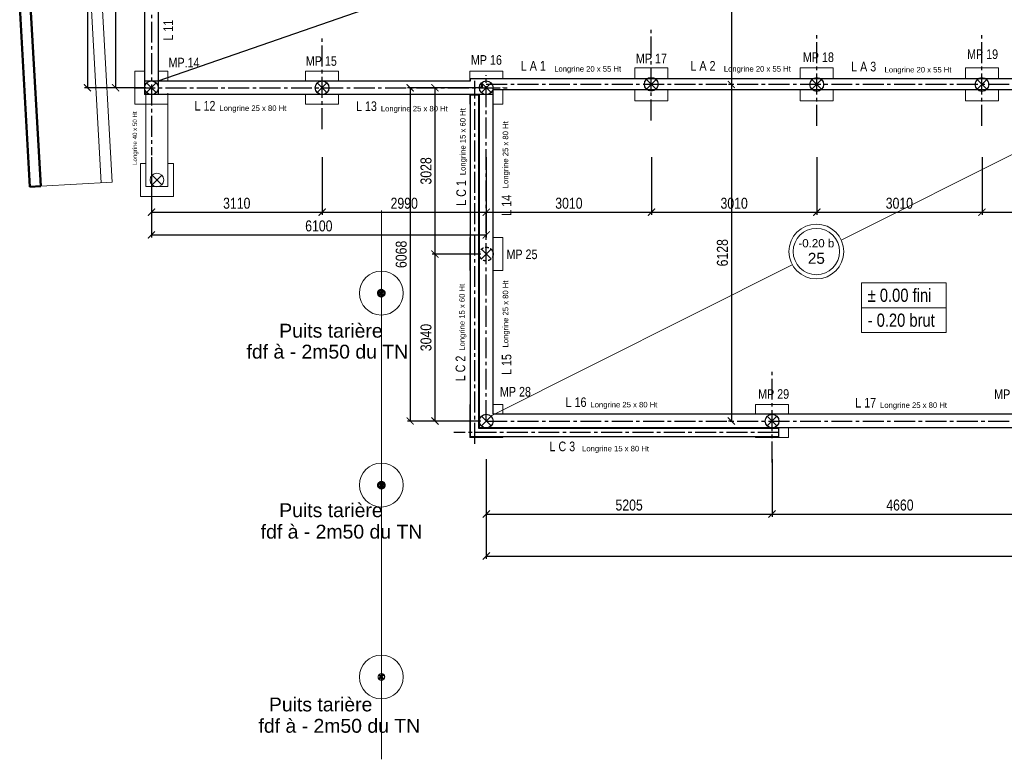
# Model space of a CAD drawing. Header units: millimetres. Extents: x -4807 to 7560, y 2608 to 7725.
# Tile 10 of 13: x 1339 to 3132, y 2608 to 3954. Entities that reach past the tile are written whole.
import ezdxf

# ---------------------------------------------------------------- set-up
doc = ezdxf.new("R2010")
doc.units = ezdxf.units.MM
for name, pattern in [('AXES2', [28.575, 19.05, -3.175, 3.175, -3.175]), ('CACHE', [9.525, 6.35, -3.175]), ('CACHEx2', [0.75, 0.5, -0.25])]:
    doc.linetypes.add(name, pattern=pattern)
for name, color, linetype in [('Axes', 7, 'AXES2'), ('Cotation 1-50', 7, 'Continuous'), ('TETES DE PIEUX', 7, 'Continuous')]:
    doc.layers.add(name, color=color, linetype=linetype)
for name, color, linetype, lineweight in [('CM', 7, 'Continuous', 25), ('Fondations', 7, 'Continuous', 13), ('LONGRINES', 7, 'Continuous', 30), ('MASSIFS', 7, 'Continuous', 20), ('Murs', 7, 'Continuous', 50), ('Pointillés', 7, 'CACHEx2', 18)]:
    doc.layers.add(name, color=color, linetype=linetype, lineweight=lineweight)
doc.styles.add('ARIAL', font='arial.ttf', dxfattribs={"width": 0.8})
doc.styles.add('Cotation', font='arial.ttf', dxfattribs={"width": 0.8})
doc.styles.get("Standard").update_dxf_attribs({"font": 'arial.ttf'})
doc.dimstyles.new('modifs', dxfattribs={"dimtxt": 20, "dimasz": 13, "dimexe": 5, "dimexo": 10, "dimgap": 6, "dimtad": 1, "dimtoh": 1, "dimdec": 0, "dimlfac": 10, "dimdsep": 46, "dimtxsty": 'Cotation', "dimblk": 'ARCHTICK', "dimcen": -20, "dimclrd": 256, "dimclre": 256, "dimclrt": 256, "dimadec": 0, "dimazin": 2, "dimtfac": 1, "dimtdec": 0, "dimtofl": 0, "dimtmove": 0, "dimatfit": 3, "dimldrblk": 'ARCHTICK', "dimfxl": 100, "dimfxlon": 1, "dimtolj": 1, "dimtzin": 0, "dimlwd": -1, "dimlwe": -1, "dimarcsym": 0})

# ---------------------------------------------------------------- blocks, each defined once
blk = doc.blocks.new('_ArchTick')
at = {"color": 0, "linetype": 'ByBlock', "const_width": 0.15}
blk.add_lwpolyline([(-0.5, -0.5), (0.5, 0.5)], dxfattribs=at)
blk = doc.blocks.new('*D18')
at = {"layer": 'Cotation 1-50', "transparency": 16777216}
for p, q in [((2188.5, 3154.5), (2188.5, 3049.5)), ((2709, 3154.5), (2709, 3049.5)), ((2188.5, 3054.5), (2709, 3054.5))]:
    blk.add_line(p, q, dxfattribs=at)
at = {"layer": 'Defpoints', "color": 0, "transparency": 16777216}
for p in [(2188.5, 3223.8), (2709, 3223.8), (2709, 3054.5)]:
    blk.add_point(p, dxfattribs=at)
at = {"layer": 'Cotation 1-50', "transparency": 16777216, "xscale": 13, "yscale": 13, "zscale": 13, "rotation": 180}
blk.add_blockref('_ArchTick', (2188.5, 3054.5), dxfattribs=at)
at = {"layer": 'Cotation 1-50', "transparency": 16777216, "xscale": 13, "yscale": 13, "zscale": 13}
blk.add_blockref('_ArchTick', (2709, 3054.5), dxfattribs=at)
at = {"layer": 'Cotation 1-50', "transparency": 16777216, "insert": (2448.7, 3070.7), "char_height": 20, "attachment_point": 5, "style": 'Cotation'}
blk.add_mtext('\\A1;5205', dxfattribs=at)
blk = doc.blocks.new('*D26')
at = {"layer": 'Cotation 1-50', "transparency": 16777216}
for p, q in [((1568.6, 4155), (1508.4, 4155)), ((1513.4, 4155), (1513.4, 3830.5)), ((1568.5, 3830.5), (1508.4, 3830.5))]:
    blk.add_line(p, q, dxfattribs=at)
at = {"layer": 'Defpoints', "color": 0, "transparency": 16777216}
for p in [(1578.6, 4155), (1513.4, 3830.5), (1578.5, 3830.5)]:
    blk.add_point(p, dxfattribs=at)
at = {"layer": 'Cotation 1-50', "transparency": 16777216, "xscale": 13, "yscale": 13, "zscale": 13}
for p, rotation in [((1513.4, 4155), 90), ((1513.4, 3830.5), 270)]:
    blk.add_blockref('_ArchTick', p, dxfattribs=dict(at, rotation=rotation))
at = {"layer": 'Cotation 1-50', "transparency": 16777216, "insert": (1497.2, 3992.8), "char_height": 20, "attachment_point": 5, "rotation": 90, "style": 'Cotation'}
blk.add_mtext('\\A1;3245', dxfattribs=at)
blk = doc.blocks.new('*D27')
at = {"layer": 'Cotation 1-50', "transparency": 16777216}
for p, q in [((1578.5, 3704), (1578.5, 3599)), ((1889.5, 3704), (1889.5, 3599)), ((1578.5, 3604), (1889.5, 3604))]:
    blk.add_line(p, q, dxfattribs=at)
at = {"layer": 'Defpoints', "color": 0, "transparency": 16777216}
for p in [(1578.5, 3830.5), (1889.5, 3830.5), (1889.5, 3604)]:
    blk.add_point(p, dxfattribs=at)
at = {"layer": 'Cotation 1-50', "transparency": 16777216, "xscale": 13, "yscale": 13, "zscale": 13, "rotation": 180}
blk.add_blockref('_ArchTick', (1578.5, 3604), dxfattribs=at)
at = {"layer": 'Cotation 1-50', "transparency": 16777216, "xscale": 13, "yscale": 13, "zscale": 13}
blk.add_blockref('_ArchTick', (1889.5, 3604), dxfattribs=at)
at = {"layer": 'Cotation 1-50', "transparency": 16777216, "insert": (1734, 3620.2), "char_height": 20, "attachment_point": 5, "style": 'Cotation'}
blk.add_mtext('\\A1;3110', dxfattribs=at)
blk = doc.blocks.new('*D28')
at = {"layer": 'Cotation 1-50', "transparency": 16777216}
for p, q in [((1889.5, 3704), (1889.5, 3599)), ((2188.5, 3704), (2188.5, 3599)), ((1889.5, 3604), (2188.5, 3604))]:
    blk.add_line(p, q, dxfattribs=at)
at = {"layer": 'Defpoints', "color": 0, "transparency": 16777216}
for p in [(1889.5, 3830.5), (2188.5, 3830.5), (2188.5, 3604)]:
    blk.add_point(p, dxfattribs=at)
at = {"layer": 'Cotation 1-50', "transparency": 16777216, "xscale": 13, "yscale": 13, "zscale": 13, "rotation": 180}
blk.add_blockref('_ArchTick', (1889.5, 3604), dxfattribs=at)
at = {"layer": 'Cotation 1-50', "transparency": 16777216, "xscale": 13, "yscale": 13, "zscale": 13}
blk.add_blockref('_ArchTick', (2188.5, 3604), dxfattribs=at)
at = {"layer": 'Cotation 1-50', "transparency": 16777216, "insert": (2039, 3620.2), "char_height": 20, "attachment_point": 5, "style": 'Cotation'}
blk.add_mtext('\\A1;2990', dxfattribs=at)
blk = doc.blocks.new('*D29')
at = {"layer": 'Cotation 1-50', "transparency": 16777216}
for p, q in [((2178.5, 3830.5), (2090, 3830.5)), ((2095, 3830.5), (2095, 3527.8)), ((2178.5, 3527.8), (2090, 3527.8))]:
    blk.add_line(p, q, dxfattribs=at)
at = {"layer": 'Defpoints', "color": 0, "transparency": 16777216}
for p in [(2188.5, 3830.5), (2095, 3527.8), (2188.5, 3527.8)]:
    blk.add_point(p, dxfattribs=at)
at = {"layer": 'Cotation 1-50', "transparency": 16777216, "xscale": 13, "yscale": 13, "zscale": 13}
for p, rotation in [((2095, 3830.5), 90), ((2095, 3527.8), 270)]:
    blk.add_blockref('_ArchTick', p, dxfattribs=dict(at, rotation=rotation))
at = {"layer": 'Cotation 1-50', "transparency": 16777216, "insert": (2078.8, 3679.2), "char_height": 20, "attachment_point": 5, "rotation": 90, "style": 'Cotation'}
blk.add_mtext('\\A1;3028', dxfattribs=at)
blk = doc.blocks.new('*D30')
at = {"layer": 'Cotation 1-50', "transparency": 16777216}
for p, q in [((2178.5, 3527.8), (2090, 3527.8)), ((2095, 3527.8), (2095, 3223.8)), ((2178.5, 3223.8), (2090, 3223.8))]:
    blk.add_line(p, q, dxfattribs=at)
at = {"layer": 'Defpoints', "color": 0, "transparency": 16777216}
for p in [(2188.5, 3527.8), (2095, 3223.8), (2188.5, 3223.8)]:
    blk.add_point(p, dxfattribs=at)
at = {"layer": 'Cotation 1-50', "transparency": 16777216, "xscale": 13, "yscale": 13, "zscale": 13}
for p, rotation in [((2095, 3527.8), 90), ((2095, 3223.8), 270)]:
    blk.add_blockref('_ArchTick', p, dxfattribs=dict(at, rotation=rotation))
at = {"layer": 'Cotation 1-50', "transparency": 16777216, "insert": (2078.8, 3375.8), "char_height": 20, "attachment_point": 5, "rotation": 90, "style": 'Cotation'}
blk.add_mtext('\\A1;3040', dxfattribs=at)
blk = doc.blocks.new('*D31')
at = {"layer": 'Cotation 1-50', "transparency": 16777216}
for p, q in [((2709, 3154.5), (2709, 3049.5)), ((3175, 3154.5), (3175, 3049.5)), ((2709, 3054.5), (3175, 3054.5))]:
    blk.add_line(p, q, dxfattribs=at)
at = {"layer": 'Defpoints', "color": 0, "transparency": 16777216}
for p in [(2709, 3223.8), (3175, 3223.8), (3175, 3054.5)]:
    blk.add_point(p, dxfattribs=at)
at = {"layer": 'Cotation 1-50', "transparency": 16777216, "xscale": 13, "yscale": 13, "zscale": 13, "rotation": 180}
blk.add_blockref('_ArchTick', (2709, 3054.5), dxfattribs=at)
at = {"layer": 'Cotation 1-50', "transparency": 16777216, "xscale": 13, "yscale": 13, "zscale": 13}
blk.add_blockref('_ArchTick', (3175, 3054.5), dxfattribs=at)
at = {"layer": 'Cotation 1-50', "transparency": 16777216, "insert": (2942, 3070.7), "char_height": 20, "attachment_point": 5, "style": 'Cotation'}
blk.add_mtext('\\A1;4660', dxfattribs=at)
blk = doc.blocks.new('*D36')
at = {"layer": 'Cotation 1-50', "transparency": 16777216}
for p, q in [((2188.5, 3704), (2188.5, 3599)), ((2489.5, 3704), (2489.5, 3599)), ((2188.5, 3604), (2489.5, 3604))]:
    blk.add_line(p, q, dxfattribs=at)
at = {"layer": 'Defpoints', "color": 0, "transparency": 16777216}
for p in [(2188.5, 3830.5), (2489.5, 3836.5), (2489.5, 3604)]:
    blk.add_point(p, dxfattribs=at)
at = {"layer": 'Cotation 1-50', "transparency": 16777216, "xscale": 13, "yscale": 13, "zscale": 13, "rotation": 180}
blk.add_blockref('_ArchTick', (2188.5, 3604), dxfattribs=at)
at = {"layer": 'Cotation 1-50', "transparency": 16777216, "xscale": 13, "yscale": 13, "zscale": 13}
blk.add_blockref('_ArchTick', (2489.5, 3604), dxfattribs=at)
at = {"layer": 'Cotation 1-50', "transparency": 16777216, "insert": (2339, 3620.2), "char_height": 20, "attachment_point": 5, "style": 'Cotation'}
blk.add_mtext('\\A1;3010', dxfattribs=at)
blk = doc.blocks.new('*D37')
at = {"layer": 'Cotation 1-50', "transparency": 16777216}
for p, q in [((2489.5, 3704), (2489.5, 3599)), ((2790.5, 3704), (2790.5, 3599)), ((2489.5, 3604), (2790.5, 3604))]:
    blk.add_line(p, q, dxfattribs=at)
at = {"layer": 'Defpoints', "color": 0, "transparency": 16777216}
for p in [(2489.5, 3836.5), (2790.5, 3836.5), (2790.5, 3604)]:
    blk.add_point(p, dxfattribs=at)
at = {"layer": 'Cotation 1-50', "transparency": 16777216, "xscale": 13, "yscale": 13, "zscale": 13, "rotation": 180}
blk.add_blockref('_ArchTick', (2489.5, 3604), dxfattribs=at)
at = {"layer": 'Cotation 1-50', "transparency": 16777216, "xscale": 13, "yscale": 13, "zscale": 13}
blk.add_blockref('_ArchTick', (2790.5, 3604), dxfattribs=at)
at = {"layer": 'Cotation 1-50', "transparency": 16777216, "insert": (2640, 3620.2), "char_height": 20, "attachment_point": 5, "style": 'Cotation'}
blk.add_mtext('\\A1;3010', dxfattribs=at)
blk = doc.blocks.new('*D38')
at = {"layer": 'Cotation 1-50', "transparency": 16777216}
for p, q in [((2790.5, 3704), (2790.5, 3599)), ((3091.5, 3704), (3091.5, 3599)), ((2790.5, 3604), (3091.5, 3604))]:
    blk.add_line(p, q, dxfattribs=at)
at = {"layer": 'Defpoints', "color": 0, "transparency": 16777216}
for p in [(2790.5, 3836.5), (3091.5, 3836.6), (3091.5, 3604)]:
    blk.add_point(p, dxfattribs=at)
at = {"layer": 'Cotation 1-50', "transparency": 16777216, "xscale": 13, "yscale": 13, "zscale": 13, "rotation": 180}
blk.add_blockref('_ArchTick', (2790.5, 3604), dxfattribs=at)
at = {"layer": 'Cotation 1-50', "transparency": 16777216, "xscale": 13, "yscale": 13, "zscale": 13}
blk.add_blockref('_ArchTick', (3091.5, 3604), dxfattribs=at)
at = {"layer": 'Cotation 1-50', "transparency": 16777216, "insert": (2941, 3620.2), "char_height": 20, "attachment_point": 5, "style": 'Cotation'}
blk.add_mtext('\\A1;3010', dxfattribs=at)
blk = doc.blocks.new('*D39')
at = {"layer": 'Cotation 1-50', "transparency": 16777216}
for p, q in [((3091.5, 3704), (3091.5, 3599)), ((3392.5, 3704), (3392.5, 3599)), ((3091.5, 3604), (3392.5, 3604))]:
    blk.add_line(p, q, dxfattribs=at)
at = {"layer": 'Defpoints', "color": 0, "transparency": 16777216}
for p in [(3091.5, 3836.6), (3392.5, 3836.5), (3392.5, 3604)]:
    blk.add_point(p, dxfattribs=at)
at = {"layer": 'Cotation 1-50', "transparency": 16777216, "xscale": 13, "yscale": 13, "zscale": 13, "rotation": 180}
blk.add_blockref('_ArchTick', (3091.5, 3604), dxfattribs=at)
at = {"layer": 'Cotation 1-50', "transparency": 16777216, "xscale": 13, "yscale": 13, "zscale": 13}
blk.add_blockref('_ArchTick', (3392.5, 3604), dxfattribs=at)
at = {"layer": 'Cotation 1-50', "transparency": 16777216, "insert": (3242, 3620.2), "char_height": 20, "attachment_point": 5, "style": 'Cotation'}
blk.add_mtext('\\A1;3010', dxfattribs=at)
blk = doc.blocks.new('*D53')
at = {"layer": 'Cotation 1-50', "transparency": 16777216}
for p, q in [((2534.9, 4479), (2639.9, 4479)), ((2634.9, 4479), (2634.9, 3836.5)), ((2634.9, 3836.5), (2629.9, 3836.5))]:
    blk.add_line(p, q, dxfattribs=at)
at = {"layer": 'Defpoints', "color": 0, "transparency": 16777216}
for p in [(2519.4, 4479), (2634.9, 3836.5), (2634.9, 3836.5)]:
    blk.add_point(p, dxfattribs=at)
at = {"layer": 'Cotation 1-50', "transparency": 16777216, "xscale": 13, "yscale": 13, "zscale": 13}
for p, rotation in [((2634.9, 4479), 90), ((2634.9, 3836.5), 270)]:
    blk.add_blockref('_ArchTick', p, dxfattribs=dict(at, rotation=rotation))
at = {"layer": 'Cotation 1-50', "transparency": 16777216, "insert": (2618.7, 4157.8), "char_height": 20, "attachment_point": 5, "rotation": 90, "style": 'Cotation'}
blk.add_mtext('\\A1;6425', dxfattribs=at)
blk = doc.blocks.new('*D54')
at = {"layer": 'Cotation 1-50', "transparency": 16777216}
for p, q in [((2634.9, 3836.5), (2629.9, 3836.5)), ((2634.9, 3836.5), (2634.9, 3223.8)), ((2634.9, 3223.8), (2629.9, 3223.8))]:
    blk.add_line(p, q, dxfattribs=at)
at = {"layer": 'Defpoints', "color": 0, "transparency": 16777216}
for p in [(2634.9, 3836.5), (2634.9, 3223.8), (2634.9, 3223.8)]:
    blk.add_point(p, dxfattribs=at)
at = {"layer": 'Cotation 1-50', "transparency": 16777216, "xscale": 13, "yscale": 13, "zscale": 13}
for p, rotation in [((2634.9, 3836.5), 90), ((2634.9, 3223.8), 270)]:
    blk.add_blockref('_ArchTick', p, dxfattribs=dict(at, rotation=rotation))
at = {"layer": 'Cotation 1-50', "transparency": 16777216, "insert": (2618.7, 3530.2), "char_height": 20, "attachment_point": 5, "rotation": 90, "style": 'Cotation'}
blk.add_mtext('\\A1;6128', dxfattribs=at)
blk = doc.blocks.new('*D56')
at = {"layer": 'Cotation 1-50', "transparency": 16777216}
for p, q in [((2188.5, 3078), (2188.5, 2973)), ((4790, 3078), (4790, 2973)), ((2188.5, 2978), (4790, 2978))]:
    blk.add_line(p, q, dxfattribs=at)
at = {"layer": 'Defpoints', "color": 0, "transparency": 16777216}
for p in [(2188.5, 3223.8), (4790, 3223.8), (4790, 2978)]:
    blk.add_point(p, dxfattribs=at)
at = {"layer": 'Cotation 1-50', "transparency": 16777216, "xscale": 13, "yscale": 13, "zscale": 13, "rotation": 180}
blk.add_blockref('_ArchTick', (2188.5, 2978), dxfattribs=at)
at = {"layer": 'Cotation 1-50', "transparency": 16777216, "xscale": 13, "yscale": 13, "zscale": 13}
blk.add_blockref('_ArchTick', (4790, 2978), dxfattribs=at)
at = {"layer": 'Cotation 1-50', "transparency": 16777216, "insert": (3489.2, 2994.2), "char_height": 20, "attachment_point": 5, "style": 'Cotation'}
blk.add_mtext('\\A1;26015', dxfattribs=at)
blk = doc.blocks.new('*D57')
at = {"layer": 'Cotation 1-50', "transparency": 16777216}
for p, q in [((2149.8, 3830.5), (2044.8, 3830.5)), ((2049.8, 3830.5), (2049.8, 3223.8)), ((2149.8, 3223.8), (2044.8, 3223.8))]:
    blk.add_line(p, q, dxfattribs=at)
at = {"layer": 'Defpoints', "color": 0, "transparency": 16777216}
for p in [(2188.5, 3830.5), (2049.8, 3223.8), (2188.5, 3223.8)]:
    blk.add_point(p, dxfattribs=at)
at = {"layer": 'Cotation 1-50', "transparency": 16777216, "xscale": 13, "yscale": 13, "zscale": 13}
for p, rotation in [((2049.8, 3830.5), 90), ((2049.8, 3223.8), 270)]:
    blk.add_blockref('_ArchTick', p, dxfattribs=dict(at, rotation=rotation))
at = {"layer": 'Cotation 1-50', "transparency": 16777216, "insert": (2033.6, 3527.2), "char_height": 20, "attachment_point": 5, "rotation": 90, "style": 'Cotation'}
blk.add_mtext('\\A1;6068', dxfattribs=at)
blk = doc.blocks.new('*D58')
at = {"layer": 'Cotation 1-50', "transparency": 16777216}
for p, q in [((1578.5, 3662.7), (1578.5, 3557.7)), ((2188.5, 3662.7), (2188.5, 3557.7)), ((1578.5, 3562.7), (2188.5, 3562.7))]:
    blk.add_line(p, q, dxfattribs=at)
at = {"layer": 'Defpoints', "color": 0, "transparency": 16777216}
for p in [(1578.5, 3830.5), (2188.5, 3830.5), (2188.5, 3562.7)]:
    blk.add_point(p, dxfattribs=at)
at = {"layer": 'Cotation 1-50', "transparency": 16777216, "xscale": 13, "yscale": 13, "zscale": 13, "rotation": 180}
blk.add_blockref('_ArchTick', (1578.5, 3562.7), dxfattribs=at)
at = {"layer": 'Cotation 1-50', "transparency": 16777216, "xscale": 13, "yscale": 13, "zscale": 13}
blk.add_blockref('_ArchTick', (2188.5, 3562.7), dxfattribs=at)
at = {"layer": 'Cotation 1-50', "transparency": 16777216, "insert": (1883.5, 3578.9), "char_height": 20, "attachment_point": 5, "style": 'Cotation'}
blk.add_mtext('\\A1;6100', dxfattribs=at)
blk = doc.blocks.new('*D59')
at = {"layer": 'Cotation 1-50', "transparency": 16777216}
for p, q in [((1561.9, 4479), (1456.9, 4479)), ((1461.9, 4479), (1461.9, 3830.5)), ((1561.9, 3830.5), (1456.9, 3830.5))]:
    blk.add_line(p, q, dxfattribs=at)
at = {"layer": 'Defpoints', "color": 0, "transparency": 16777216}
for p in [(1578.6, 4479), (1461.9, 3830.5), (1578.5, 3830.5)]:
    blk.add_point(p, dxfattribs=at)
at = {"layer": 'Cotation 1-50', "transparency": 16777216, "xscale": 13, "yscale": 13, "zscale": 13}
for p, rotation in [((1461.9, 4479), 90), ((1461.9, 3830.5), 270)]:
    blk.add_blockref('_ArchTick', p, dxfattribs=dict(at, rotation=rotation))
at = {"layer": 'Cotation 1-50', "transparency": 16777216, "insert": (1445.7, 4154.8), "char_height": 20, "attachment_point": 5, "rotation": 90, "style": 'Cotation'}
blk.add_mtext('\\A1;6485', dxfattribs=at)

msp = doc.modelspace()

# ---------------------------------------------------------------- hatches: boundary and pattern name
at = {"layer": 'Cotation 1-50'}
h = msp.add_hatch(dxfattribs=at)
h.set_pattern_fill('AR-CONC', color=253, scale=0.05, style=0)
h.set_pattern_definition([(50, (0, 0), (9.109233, -0.796954), [0.9525, -10.4775]), (355, (0, 0), (-1.762141, 9.552832), [0.762, -8.382]), (100.451, (0.759, -0.066), (7.347125, 8.755834), [0.8095, -8.9045]), (46.1842, (0, 2.54), (13.553952, -2.102116), [1.42875, -15.71625]), (96.6356, (1.13, 2.365), (11.87021, 12.371278), [1.21425, -13.35675]), (351.184, (0, 2.54), (11.87023, 12.371256), [1.143, -12.573]), (21, (1.27, 1.905), (7.580744, -5.113276), [0.9525, -10.4775]), (326, (1.27, 1.905), (3.090101, 9.209398), [0.762, -8.382]), (71.4514, (1.902, 1.479), (10.670825, 4.096143), [0.8095, -8.9045]), (37.5, (0, 0), (0.1544302, 4.227752), [0, -8.2804, 0, -8.509, 0, -8.41375]), (7.5, (0, 0), (3.340983, 5.0090287), [0, -4.8514, 0, -8.0899, 0, -3.20675]), (327.5, (-2.832, 0), (6.7795298, -0.2864372), [0, -3.175, 0, -9.906, 0, -13.1445]), (317.5, (-4.102, 0), (7.406459, 1.2713246), [0, -4.1275, 0, -6.5786, 0, -9.3345])])
h.paths.add_polyline_path([(2179.65, 3839.38, 0.1989124), (2175.99, 3830.55), (2188.49, 3830.55)])

# ---------------------------------------------------------------- linework, layer by layer
at = {"layer": 'Axes', "ltscale": 2}
for p, q in [((1578.6, 4636.61), (1578.47, 3708.05)), ((2488.74, 3771.21), (2488.74, 3942.17)), ((2790.49, 3761.22), (2790.49, 3932.18)), ((3091.48, 3761.22), (3091.48, 3932.18)), ((1889.49, 3755.22), (1889.49, 3926.18)), ((2167.49, 3182.18), (2167.49, 3843.05)), ((2188.49, 3223.76), (2188.49, 3853.22)), ((1547.07, 3830.55), (2229.11, 3830.55)), ((4912.64, 3836.55), (2180.75, 3836.55)), ((2708.99, 3148.43), (2708.99, 3319.39)), ((2188.49, 3223.76), (4912.64, 3223.76)), ((2721.49, 3202.76), (2129.12, 3202.76))]:
    msp.add_line(p, q, dxfattribs=at)
at = {"layer": 'Axes', "ltscale": 5}
msp.add_line((2167.49, 3846.52), (2167.49, 3846.52), dxfattribs=at)
at = {"layer": 'CM'}
for p, q in [((2001.68, 3452.57), (1993.2, 3461.06)), ((1993.24, 3102.73), (2001.73, 3111.22)), ((2001.73, 3102.73), (1993.24, 3111.22)), ((1993.08, 2753.56), (2001.56, 2762.04)), ((2001.56, 2753.56), (1993.08, 2762.04))]:
    msp.add_line(p, q, dxfattribs=at)
at = {"layer": 'Cotation 1-50'}
for p, q in [((1590.73, 3843.05), (2411.65, 4129.11)), ((2179.65, 3214.92), (2198.49, 3233.76)), ((2721.49, 3195.26), (2721.49, 3210.26))]:
    msp.add_line(p, q, dxfattribs=at)
at = {"layer": 'Fondations', "color": 254}
for p, q in [((1486.78, 3657.41), (1439.68, 4496.41)), ((1506.75, 3658.53), (1459.65, 4497.53)), ((1568.49, 3820.55), (1568.49, 3650.55)), ((1608.49, 3820.55), (1608.49, 3650.55)), ((1558.49, 3692.63), (1558.49, 3632.63)), ((1568.49, 3692.63), (1558.49, 3692.63)), ((1618.49, 3692.63), (1608.49, 3692.63)), ((1618.49, 3632.63), (1618.49, 3692.63)), ((1579.65, 3653.79), (1597.33, 3671.47)), ((1579.65, 3671.47), (1597.33, 3653.79)), ((1506.75, 3658.53), (1376.95, 3651.25)), ((1568.49, 3650.55), (1608.49, 3650.55)), ((1558.49, 3632.63), (1618.49, 3632.63)), ((1997.44, 2607.92), (1997.44, 3606.82)), ((1993.2, 3452.57), (2001.68, 3461.06)), ((1993.2, 2753.68), (2001.68, 2762.16)), ((2001.68, 2753.68), (1993.2, 2762.16))]:
    msp.add_line(p, q, dxfattribs=at)
at = {"layer": 'Fondations'}
for p, q in [((2218.49, 3830.55), (2218.49, 3831.01)), ((2544.49, 3836.55), (2544.49, 3836.08)), ((2835.11, 3553.19), (3379.99, 3826.58)), ((2158.49, 3818.05), (2158.49, 3800.55)), ((2158.49, 3557.76), (2158.49, 3497.76)), ((2198.49, 3233.76), (2745.93, 3508.44)), ((2158.49, 3253.76), (2158.49, 3193.76)), ((2158.49, 3193.76), (2218.49, 3193.76)), ((2678.99, 3193.76), (2738.99, 3193.76))]:
    msp.add_line(p, q, dxfattribs=at)
for points in [[(2871.81, 3475.41), (3025.97, 3475.41), (3025.97, 3430.04), (2871.81, 3430.04)], [(2871.81, 3430.04), (3025.97, 3430.04), (3025.97, 3384.67), (2871.81, 3384.67)]]:
    msp.add_lwpolyline(points, close=True, dxfattribs=at)
at = {"layer": 'Fondations', "color": 254}
for centre, radius in [((1588.49, 3662.63), 12.5), ((1997.32, 3456.7), 40), ((1997.44, 3456.82), 6), ((1997.32, 3107.25), 40), ((1997.49, 3106.97), 6), ((1997.32, 2757.8), 40), ((1997.32, 2757.8), 6), ((1997.44, 2757.92), 6)]:
    msp.add_circle(centre, radius, dxfattribs=at)
at = {"layer": 'Fondations'}
for radius in [49.92, 42.17]:
    msp.add_circle((2789.74, 3532.38), radius, dxfattribs=at)
at = {"layer": 'LONGRINES'}
for p, q in [((1566.05, 4491.55), (1565.73, 3818.05)), ((1591.09, 4491.55), (1590.72, 3818.05)), ((1565.74, 3843.05), (2159.99, 3843.05)), ((3379.99, 3846.58), (2159.99, 3846.52)), ((2159.99, 3843.05), (2159.99, 3846.52)), ((3379.99, 3826.58), (2200.99, 3826.52)), ((2200.99, 3236.26), (2200.99, 3826.52)), ((2200.99, 3818.05), (1565.73, 3818.05)), ((2159.99, 3195.26), (2159.99, 3817.05)), ((2174.99, 3817.05), (2159.99, 3817.05)), ((2174.99, 3210.26), (2174.99, 3817.05)), ((2175.99, 3211.26), (2175.99, 3818.05)), ((4777.49, 3236.26), (2200.99, 3236.26)), ((4802.49, 3211.26), (2175.99, 3211.26)), ((2721.49, 3195.26), (2159.99, 3195.26)), ((2721.49, 3210.26), (2174.99, 3210.26))]:
    msp.add_line(p, q, dxfattribs=at)
at = {"layer": 'MASSIFS'}
for p, q in [((1548.49, 3860.55), (1548.49, 3800.55)), ((1565.75, 3860.55), (1548.49, 3860.55)), ((1608.49, 3860.55), (1590.74, 3860.55)), ((1608.49, 3843.05), (1608.49, 3860.55)), ((1919.49, 3860.55), (1859.49, 3860.55)), ((1859.49, 3860.55), (1859.49, 3843.05)), ((1919.49, 3843.05), (1919.49, 3860.55)), ((2218.49, 3860.55), (2158.49, 3860.55)), ((2158.49, 3860.55), (2158.49, 3843.05)), ((2218.49, 3846.52), (2218.49, 3860.55)), ((2519.12, 3866.92), (2459.12, 3866.92)), ((2459.12, 3866.92), (2459.12, 3846.59)), ((2519.12, 3846.92), (2519.12, 3866.92)), ((2820.49, 3866.55), (2760.49, 3866.55)), ((2760.49, 3866.55), (2760.49, 3846.55)), ((2820.49, 3846.21), (2820.49, 3866.55)), ((3121.49, 3866.55), (3061.49, 3866.55)), ((3061.49, 3866.55), (3061.49, 3846.56)), ((3121.49, 3846.21), (3121.49, 3866.55)), ((2218.49, 3800.55), (2218.49, 3826.52)), ((2459.12, 3826.59), (2459.12, 3806.92)), ((2519.12, 3806.92), (2519.12, 3826.92)), ((2760.49, 3826.55), (2760.49, 3806.55)), ((2820.49, 3806.55), (2820.49, 3826.55)), ((3061.49, 3826.56), (3061.49, 3806.55)), ((3121.49, 3806.55), (3121.49, 3826.56)), ((1608.49, 3800.55), (1608.49, 3818.05)), ((1859.49, 3818.05), (1859.49, 3800.55)), ((1919.49, 3800.55), (1919.49, 3818.05)), ((2158.49, 3818.05), (2158.49, 3800.55)), ((2459.12, 3806.92), (2519.12, 3806.92)), ((2760.49, 3806.55), (2820.49, 3806.55)), ((3061.49, 3806.55), (3121.49, 3806.55)), ((1548.49, 3800.55), (1608.49, 3800.55)), ((1859.49, 3800.55), (1919.49, 3800.55)), ((2158.49, 3800.55), (2159.99, 3800.55)), ((2174.99, 3800.55), (2175.99, 3800.55)), ((2200.99, 3800.55), (2218.49, 3800.55)), ((2159.99, 3557.76), (2158.49, 3557.76)), ((2175.99, 3557.76), (2174.99, 3557.76)), ((2218.49, 3557.76), (2200.99, 3557.76)), ((2218.49, 3497.76), (2218.49, 3557.76)), ((2158.49, 3497.76), (2159.99, 3497.76)), ((2174.99, 3497.76), (2175.99, 3497.76)), ((2200.99, 3497.76), (2218.49, 3497.76)), ((2159.99, 3253.76), (2158.49, 3253.76)), ((2175.99, 3253.76), (2174.99, 3253.76)), ((2218.49, 3253.76), (2200.99, 3253.76)), ((2218.49, 3236.26), (2218.49, 3253.76)), ((2738.99, 3253.76), (2678.99, 3253.76)), ((2678.99, 3253.76), (2678.99, 3236.26)), ((2738.99, 3236.26), (2738.99, 3253.76)), ((2218.49, 3210.26), (2218.49, 3211.26)), ((2678.99, 3211.26), (2678.99, 3210.26)), ((2738.99, 3193.76), (2738.99, 3211.26)), ((2218.49, 3193.76), (2218.49, 3195.26)), ((2678.99, 3195.26), (2678.99, 3193.76))]:
    msp.add_line(p, q, dxfattribs=at)
at = {"layer": 'Murs', "color": 254}
for p, q in [((1356.98, 3650.13), (1338.59, 3977.81)), ((1376.95, 3651.25), (1358.56, 3978.93)), ((1356.98, 3650.13), (1376.95, 3651.25))]:
    msp.add_line(p, q, dxfattribs=at)
at = {"layer": 'Murs'}
for p, q in [((1993.08, 3452.46), (2001.56, 3460.94)), ((2001.56, 3452.46), (1993.08, 3460.94)), ((1993.13, 3102.61), (2001.61, 3111.1)), ((2001.61, 3102.61), (1993.13, 3111.1)), ((1993.08, 2753.56), (2001.56, 2762.04)), ((2001.56, 2753.56), (1993.08, 2762.04))]:
    msp.add_line(p, q, dxfattribs=at)
for centre in [(1997.32, 3456.7), (1997.37, 3106.85)]:
    msp.add_circle(centre, 6, dxfattribs=at)
at = {"layer": 'Pointillés', "ltscale": 20}
msp.add_line((1577.99, 3650.55), (1597.99, 3650.55), dxfattribs=at)
at = {"layer": 'TETES DE PIEUX'}
for p, q in [((1569.65, 3821.71), (1587.32, 3839.38)), ((1569.65, 3839.38), (1587.32, 3821.71)), ((2179.65, 3821.71), (2197.32, 3839.38)), ((2179.65, 3839.38), (2197.32, 3821.71)), ((2480.28, 3828.08), (2497.95, 3845.76)), ((2480.28, 3845.76), (2497.95, 3828.08)), ((2781.65, 3827.71), (2799.32, 3845.39)), ((2781.65, 3845.39), (2799.32, 3827.71)), ((3082.65, 3827.71), (3100.32, 3845.39)), ((3082.65, 3845.39), (3100.32, 3827.71)), ((2179.65, 3518.92), (2197.32, 3536.6)), ((2179.65, 3536.6), (2197.32, 3518.92)), ((2179.65, 3214.92), (2197.32, 3232.6)), ((2179.65, 3232.6), (2197.32, 3214.92)), ((2700.15, 3214.92), (2717.82, 3232.6)), ((2700.15, 3232.6), (2717.82, 3214.92))]:
    msp.add_line(p, q, dxfattribs=at)
at = {"layer": 'TETES DE PIEUX', "ltscale": 5}
for p, q in [((1880.65, 3821.71), (1898.32, 3839.38)), ((1880.65, 3839.38), (1898.32, 3821.71))]:
    msp.add_line(p, q, dxfattribs=at)
at = {"layer": 'TETES DE PIEUX'}
for centre in [(1578.49, 3830.55), (2188.49, 3830.55), (2489.12, 3836.92), (2790.49, 3836.55), (3091.49, 3836.55), (2188.49, 3223.76), (2708.99, 3223.76)]:
    msp.add_circle(centre, 12.5, dxfattribs=at)
at = {"layer": 'TETES DE PIEUX', "ltscale": 5}
msp.add_circle((1889.49, 3830.55), 12.5, dxfattribs=at)
at = {"layer": 'TETES DE PIEUX', "linetype": 'CACHE'}
msp.add_circle((2188.49, 3527.76), 12.5, dxfattribs=at)

# ---------------------------------------------------------------- texts
at = {"layer": 'Cotation 1-50', "char_height": 10, "width": 258.3004, "attachment_point": 1}
for s, insert in [('Longrine 20 x 55 Ht', (2312.24, 3869.91)), ('Longrine 20 x 55 Ht', (2621.28, 3869.91)), ('Longrine 20 x 55 Ht', (2913.96, 3868.43)), ('Longrine 25 x 80 Ht', (1702.34, 3798.38)), ('Longrine 25 x 80 Ht', (1996.43, 3797.55)), ('Longrine 25 x 80 Ht', (2378.21, 3258.63)), ('Longrine 25 x 80 Ht', (2905.79, 3257.69)), ('Longrine 15 x 80 Ht', (2363.02, 3178.59))]:
    msp.add_mtext(s, dxfattribs=dict(at, insert=insert))
at = {"layer": 'Cotation 1-50', "char_height": 10, "width": 258.3004, "attachment_point": 1, "rotation": 90}
for s, insert in [('Longrine 15 x 60 Ht', (2140.77, 3671.42)), ('Longrine 25 x 80 Ht', (2218.49, 3647.64)), ('Longrine 15 x 60 Ht', (2139.31, 3351.77)), ('Longrine 25 x 80 Ht', (2218.49, 3357.7))]:
    msp.add_mtext(s, dxfattribs=dict(at, insert=insert))
at = {"layer": 'Fondations', "style": 'ARIAL', "width": 0.8}
for s, p in [('L 11', (1617.91, 3916.39)), ('L C 1', (2151.6, 3615.7)), ('L 14', (2234.28, 3597.53)), ('L C 2', (2150.13, 3296.04)), ('L 15', (2234.28, 3307.58))]:
    msp.add_text(s, height=17.5, rotation=90, dxfattribs=at).set_placement(p)
for s, height, p in [('MP 17', 17.5, (2461.08, 3875.12)), ('MP 18', 17.5, (2765.27, 3877.44)), ('MP 19', 17.5, (3064.29, 3882.94)), ('MP.14', 17.5, (1609.61, 3867.68)), ('MP 15', 17.5, (1859.78, 3870.57)), ('MP 16', 17.5, (2160.48, 3872.41)), ('L A 1', 17.5, (2251.41, 3861.79)), ('L A 2', 17.5, (2560.44, 3861.79)), ('L A 3', 17.5, (2853.13, 3860.31)), ('L 12', 17.5, (1657.12, 3789.07)), ('L 13', 17.5, (1951.21, 3788.24)), ('MP 25', 17.5, (2225.23, 3518.57)), ('%%P 0.00 fini', 24, (2883.23, 3440.79)), ('- 0.20 brut', 24, (2883.23, 3395.42)), ('MP 28', 17.5, (2213.34, 3268.42)), ('L 16', 17.5, (2333, 3249.33)), ('MP 29', 17.5, (2683.66, 3264.23)), ('L 17', 17.5, (2860.58, 3248.39)), ('MP 30', 17.5, (3113.63, 3263.82)), ('L C 3', 17.5, (2303.71, 3168.87))]:
    msp.add_text(s, height=height, dxfattribs=at).set_placement(p)
at = {"layer": 'Fondations', "color": 254}
for s, p in [('Puits tarière', (1811.37, 3375.55)), ('fdf à - 2m50 du TN', (1751.81, 3337.49)), ('Puits tarière', (1811.37, 3048.78)), ('fdf à - 2m50 du TN', (1777.6, 3009.71)), ('Puits tarière', (1792.6, 2695.12)), ('fdf à - 2m50 du TN', (1773.68, 2656.26))]:
    msp.add_text(s, height=25.2783, dxfattribs=at).set_placement(p)
at = {"layer": 'Fondations', "color": 254, "insert": (1544.37, 3689.99), "char_height": 8, "width": 258.3004, "attachment_point": 1, "rotation": 90}
msp.add_mtext('Longrine 40 x 50 Ht', dxfattribs=at)
at = {"layer": 'Fondations', "insert": (2789.74, 3532.38), "char_height": 20, "attachment_point": 5}
msp.add_mtext_dynamic_manual_height_columns('{\\H0.75x;-0.20 b\\H0.8x;\\P}25', width=140.9743, gutter_width=25000, heights=[61.81], dxfattribs=at)

# ---------------------------------------------------------------- dimensions: what is measured, and where the dimension line sits
at = {"layer": 'Cotation 1-50'}
for base, p1, p2, picture, middle in [((1461.91, 3830.55), (1578.57, 4479.05), (1578.49, 3830.55), '*D59', (1445.69, 4154.8)), ((2634.87, 3836.55), (2519.37, 4479.05), (2634.87, 3836.55), '*D53', (2618.66, 4157.8)), ((2049.83, 3223.76), (2188.49, 3830.55), (2188.49, 3223.76), '*D57', (2033.61, 3527.15)), ((2095.04, 3527.76), (2188.49, 3830.55), (2188.49, 3527.76), '*D29', (2078.82, 3679.15))]:
    dim = msp.add_linear_dim(base=base, p1=p1, p2=p2, angle=90, dimstyle='modifs', dxfattribs=at)
    dim.commit()
    dim.dimension.update_dxf_attribs({"geometry": picture, "text_midpoint": middle})
for base, p1, p2, picture, middle in [((1513.4, 3830.55), (1578.57, 4155.05), (1578.49, 3830.55), '*D26', (1497.19, 3992.8)), ((2634.87, 3223.76), (2634.87, 3836.55), (2634.87, 3223.76), '*D54', (2618.66, 3530.15)), ((2095.04, 3223.76), (2188.49, 3527.76), (2188.49, 3223.76), '*D30', (2078.82, 3375.76))]:
    dim = msp.add_linear_dim(base=base, p1=p1, p2=p2, angle=90, dimstyle='modifs', override={"dimtmove": 1}, dxfattribs=at)
    dim.commit()
    dim.dimension.update_dxf_attribs({"geometry": picture, "text_midpoint": middle})
for base, p1, p2, picture, middle in [((1889.49, 3604.01), (1578.49, 3830.55), (1889.49, 3830.55), '*D27', (1733.99, 3620.22)), ((2188.49, 3562.67), (1578.49, 3830.54), (2188.49, 3830.54), '*D58', (1883.49, 3578.89)), ((2489.49, 3604.01), (2188.49, 3830.55), (2489.49, 3836.55), '*D36', (2338.99, 3620.22)), ((2708.99, 3054.48), (2188.49, 3223.76), (2708.99, 3223.76), '*D18', (2448.74, 3070.69)), ((4789.99, 2978.01), (2188.49, 3223.76), (4789.99, 3223.76), '*D56', (3489.24, 2994.23)), ((3174.99, 3054.48), (2708.99, 3223.76), (3174.99, 3223.76), '*D31', (2941.99, 3070.69))]:
    dim = msp.add_linear_dim(base=base, p1=p1, p2=p2, dimstyle='modifs', dxfattribs=at)
    dim.commit()
    dim.dimension.update_dxf_attribs({"geometry": picture, "text_midpoint": middle})
for base, p1, p2, picture, middle in [((2188.49, 3604.01), (1889.49, 3830.55), (2188.49, 3830.55), '*D28', (2038.99, 3620.22)), ((2790.49, 3604.01), (2489.49, 3836.55), (2790.49, 3836.55), '*D37', (2639.99, 3620.22)), ((3091.49, 3604.01), (2790.49, 3836.55), (3091.49, 3836.55), '*D38', (2940.99, 3620.22)), ((3392.49, 3604.01), (3091.49, 3836.55), (3392.49, 3836.55), '*D39', (3241.99, 3620.22))]:
    dim = msp.add_linear_dim(base=base, p1=p1, p2=p2, dimstyle='modifs', override={"dimtmove": 1}, dxfattribs=at)
    dim.commit()
    dim.dimension.update_dxf_attribs({"geometry": picture, "text_midpoint": middle})

doc.saveas('drawing.dxf')
